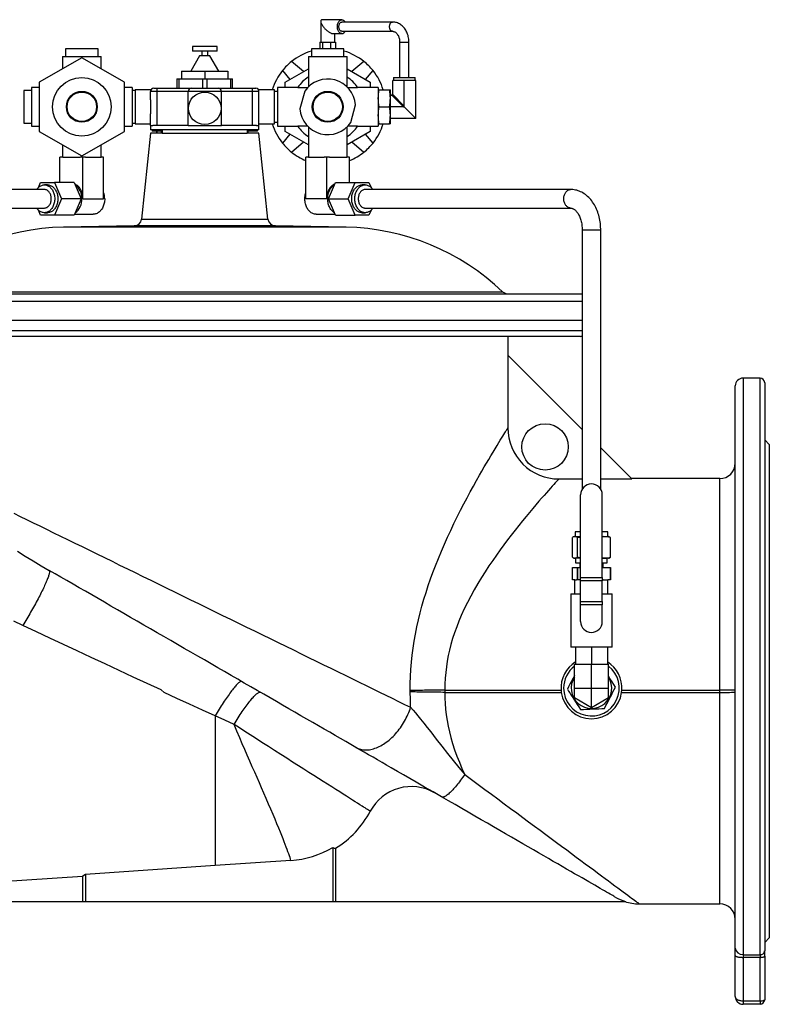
# Model space of a CAD drawing. Extents: x 51 to 1452, y -583 to 690.
# Tile 3 of 4: x 297 to 781, y 54 to 690. Entities that reach past the tile are written whole.
import ezdxf

# ---------------------------------------------------------------- set-up
doc = ezdxf.new("R2010")
doc.units = 0
doc.layers.get('0').update_dxf_attribs({"linetype": 'CONTINUOUS'})

msp = doc.modelspace()

# ---------------------------------------------------------------- linework, layer by layer
at = {"color": 7, "linetype": 'CONTINUOUS'}
for p, q in [((491.39, 689.33), (491.39, 675.91)), ((505.01, 690.41), (492.46, 690.41)), ((537.78, 688.91), (505.01, 688.91)), ((505.01, 682.91), (537.78, 682.91)), ((490.78, 675.91), (491.64, 675.91)), ((490.78, 675.91), (490.78, 671.57)), ((491.64, 675.91), (492.51, 675.91)), ((492.51, 675.91), (495.07, 675.91)), ((492.51, 675.91), (492.51, 671.57)), ((495.07, 675.91), (497.62, 675.91)), ((497.62, 675.91), (497.62, 671.57)), ((497.62, 675.91), (499.31, 675.91)), ((499.31, 681.41), (505.01, 681.41)), ((499.31, 675.91), (500.99, 675.91)), ((500.39, 675.91), (500.39, 681.41)), ((500.99, 675.91), (500.99, 671.57)), ((542.39, 675.91), (542.39, 653.07)), ((548.39, 653.07), (548.39, 675.91)), ((326.39, 671.57), (326.39, 666.57)), ((347.39, 671.57), (326.39, 671.57)), ((347.39, 666.57), (347.39, 671.57)), ((408.39, 673.07), (408.39, 670.07)), ((416.39, 673.07), (408.39, 673.07)), ((416.39, 670.07), (408.39, 670.07)), ((414.39, 670.07), (414.39, 667.07)), ((424.39, 673.07), (416.39, 673.07)), ((424.39, 670.07), (416.39, 670.07)), ((418.39, 667.07), (418.39, 670.07)), ((424.39, 670.07), (424.39, 673.07)), ((485.39, 671.57), (485.39, 666.57)), ((506.39, 671.57), (485.39, 671.57)), ((506.39, 666.57), (506.39, 671.57)), ((336.89, 665.83), (309.39, 649.95)), ((324.39, 666.57), (324.39, 658.61)), ((324.39, 666.57), (349.39, 666.57)), ((364.39, 649.95), (336.89, 665.83)), ((349.39, 658.61), (349.39, 666.57)), ((413.05, 667.07), (407.27, 657.07)), ((416.39, 667.07), (413.05, 667.07)), ((419.72, 667.07), (416.39, 667.07)), ((425.5, 657.07), (419.72, 667.07)), ((480.26, 656.81), (472.46, 663.36)), ((483.39, 666.57), (483.39, 653.38)), ((483.39, 666.57), (508.39, 666.57)), ((508.39, 653.38), (508.39, 666.57)), ((519.31, 663.36), (511.51, 656.81)), ((401.39, 657.07), (401.39, 652.07)), ((401.39, 657.07), (416.39, 657.07)), ((416.39, 657.07), (416.39, 652.07)), ((416.39, 657.07), (431.39, 657.07)), ((431.39, 657.07), (431.39, 652.07)), ((466.6, 657.5), (471.45, 651.72)), ((468.39, 649.95), (483.39, 658.61)), ((508.39, 658.61), (523.39, 649.95)), ((520.32, 651.72), (525.17, 657.5)), ((309.39, 649.95), (309.39, 618.2)), ((364.39, 618.2), (364.39, 649.95)), ((398.39, 652.07), (398.39, 646.07)), ((398.39, 652.07), (399.84, 652.07)), ((399.84, 646.07), (399.84, 652.07)), ((399.84, 652.07), (414.93, 652.07)), ((414.93, 652.07), (414.93, 646.07)), ((414.93, 652.07), (417.84, 652.07)), ((417.84, 646.07), (417.84, 652.07)), ((417.84, 652.07), (432.93, 652.07)), ((432.93, 652.07), (432.93, 646.07)), ((432.93, 652.07), (434.39, 652.07)), ((434.39, 646.07), (434.39, 652.07)), ((468.39, 646.57), (468.39, 649.95)), ((483.39, 653.38), (483.39, 647.03)), ((508.39, 647.03), (508.39, 653.38)), ((523.39, 649.95), (523.39, 646.57)), ((537.89, 642.57), (537.89, 651.07)), ((545.39, 651.07), (537.89, 651.07)), ((538.39, 653.07), (538.39, 651.07)), ((538.39, 653.07), (552.39, 653.07)), ((545.39, 634.57), (545.39, 651.07)), ((552.89, 651.07), (545.39, 651.07)), ((552.39, 651.07), (552.39, 653.07)), ((552.89, 626.57), (552.89, 651.07)), ((304.39, 644.57), (299.39, 644.57)), ((299.39, 644.57), (299.39, 623.57)), ((309.39, 646.57), (304.39, 646.57)), ((304.39, 646.57), (304.39, 621.57)), ((369.39, 646.57), (364.39, 646.57)), ((369.39, 646.57), (369.39, 621.57)), ((371.39, 644.57), (369.39, 644.57)), ((381.39, 645.07), (371.39, 645.07)), ((371.39, 645.07), (371.39, 634.07)), ((381.39, 645.07), (381.39, 644.07)), ((381.39, 638.66), (381.39, 644.07)), ((383.39, 646.07), (385.64, 646.07)), ((385.64, 646.07), (407.64, 646.07)), ((405.64, 622.07), (405.64, 644.07)), ((407.64, 646.07), (425.14, 646.07)), ((425.14, 646.07), (447.14, 646.07)), ((427.14, 622.07), (427.14, 644.07)), ((447.14, 646.07), (449.39, 646.07)), ((461.39, 645.07), (451.39, 645.07)), ((451.39, 644.07), (451.39, 645.07)), ((451.39, 638.66), (451.39, 644.07)), ((461.39, 623.07), (461.39, 645.07)), ((463.39, 644.07), (461.39, 644.07)), ((476.58, 646.57), (463.39, 646.57)), ((463.39, 646.57), (463.39, 621.57)), ((476.58, 646.57), (482.93, 646.57)), ((481.01, 644.2), (477.93, 632.78)), ((508.84, 646.57), (515.19, 646.57)), ((528.39, 646.57), (515.19, 646.57)), ((528.39, 646.57), (528.39, 621.57)), ((528.39, 645.07), (529, 645.07)), ((529, 645.07), (535.77, 645.07)), ((535.77, 645.07), (536.39, 645.07)), ((536.39, 639.57), (536.39, 645.07)), ((381.39, 638.66), (381.39, 629.49)), ((451.39, 629.49), (451.39, 638.66)), ((536.89, 641.57), (536.39, 641.57)), ((536.39, 628.57), (536.39, 639.57)), ((371.39, 634.07), (371.39, 623.07)), ((510.76, 623.94), (513.84, 635.37)), ((529, 634.07), (535.77, 634.07)), ((544.89, 634.07), (536.39, 634.07)), ((545.32, 634.14), (552.89, 626.57)), ((381.39, 622.07), (381.39, 629.49)), ((451.39, 622.07), (451.39, 629.49)), ((536.39, 623.07), (536.39, 628.57)), ((552.89, 626.57), (536.39, 626.57)), ((299.39, 623.57), (304.39, 623.57)), ((304.39, 621.57), (309.39, 621.57)), ((309.39, 618.2), (336.89, 602.32)), ((336.89, 602.32), (364.39, 618.2)), ((364.39, 621.57), (369.39, 621.57)), ((369.39, 623.57), (371.39, 623.57)), ((371.39, 623.07), (381.39, 623.07)), ((381.39, 622.07), (381.39, 619.07)), ((381.39, 622.07), (382.84, 622.07)), ((388.93, 619.07), (381.39, 619.07)), ((382.39, 619.07), (382.39, 618.32)), ((388.28, 618.32), (382.39, 618.32)), ((405.64, 622.07), (382.84, 622.07)), ((385.22, 618.32), (385.22, 617.07)), ((388.28, 619.07), (388.28, 617.07)), ((405.64, 622.07), (427.14, 622.07)), ((449.93, 622.07), (427.14, 622.07)), ((451.39, 619.07), (443.84, 619.07)), ((444.49, 617.07), (444.49, 619.07)), ((450.39, 618.32), (444.49, 618.32)), ((449.93, 622.07), (451.39, 622.07)), ((450.39, 618.32), (450.39, 619.07)), ((451.39, 623.07), (461.39, 623.07)), ((451.39, 619.07), (451.39, 622.07)), ((461.39, 624.07), (463.39, 624.07)), ((463.39, 621.57), (476.58, 621.57)), ((468.39, 618.2), (468.39, 621.57)), ((483.39, 609.54), (468.39, 618.2)), ((482.93, 621.57), (476.58, 621.57)), ((483.39, 621.12), (483.39, 614.77)), ((508.39, 614.77), (508.39, 621.12)), ((523.39, 618.2), (508.39, 609.54)), ((515.19, 621.57), (508.84, 621.57)), ((515.19, 621.57), (528.39, 621.57)), ((523.39, 621.57), (523.39, 618.2)), ((529, 623.07), (528.39, 623.07)), ((529, 623.07), (535.77, 623.07)), ((536.39, 623.07), (535.77, 623.07)), ((381.39, 617.07), (375.54, 561.47)), ((388.93, 617.07), (381.39, 617.07)), ((388.93, 617.07), (443.84, 617.07)), ((451.39, 617.07), (443.84, 617.07)), ((457.23, 561.47), (451.39, 617.07)), ((471.45, 616.43), (466.6, 610.65)), ((483.39, 614.77), (483.39, 601.57)), ((508.39, 601.57), (508.39, 614.77)), ((525.17, 610.65), (520.32, 616.43)), ((324.39, 609.54), (324.39, 601.57)), ((349.39, 601.57), (349.39, 609.54)), ((472.46, 604.79), (480.26, 611.34)), ((511.51, 611.34), (519.31, 604.79)), ((322.76, 585.07), (322.76, 601.57)), ((324.61, 601.57), (322.76, 601.57)), ((324.61, 601.57), (335.72, 601.57)), ((337.57, 601.57), (335.72, 601.57)), ((339.25, 601.57), (337.57, 601.57)), ((337.57, 574.57), (337.57, 601.57)), ((339.25, 601.57), (349.33, 601.57)), ((351.01, 601.57), (349.33, 601.57)), ((351.01, 574.57), (351.01, 601.57)), ((481.76, 574.57), (481.76, 601.57)), ((483.44, 601.57), (481.76, 601.57)), ((483.44, 601.57), (493.52, 601.57)), ((495.2, 601.57), (493.52, 601.57)), ((495.2, 574.57), (495.2, 601.57)), ((497.05, 601.57), (495.2, 601.57)), ((497.05, 601.57), (508.16, 601.57)), ((510.01, 601.57), (508.16, 601.57)), ((510.01, 585.07), (510.01, 601.57)), ((312.7, 580.57), (179.82, 580.57)), ((308.9, 581.96), (310.23, 585.07)), ((310.23, 585.07), (319.21, 585.07)), ((314.72, 583.57), (312.7, 583.57)), ((319.21, 585.07), (323.7, 574.57)), ((331.97, 585.07), (319.21, 585.07)), ((331.97, 585.07), (336.46, 574.57)), ((496.31, 574.57), (500.8, 585.07)), ((500.8, 585.07), (513.56, 585.07)), ((509.07, 574.57), (513.56, 585.07)), ((513.56, 585.07), (522.54, 585.07)), ((520.07, 583.57), (518.05, 583.57)), ((652.95, 580.57), (520.07, 580.57)), ((522.54, 585.07), (523.87, 581.96)), ((323.7, 574.57), (319.21, 564.07)), ((336.46, 574.57), (323.7, 574.57)), ((336.46, 574.57), (331.97, 564.07)), ((496.31, 574.57), (509.07, 574.57)), ((500.8, 564.07), (496.31, 574.57)), ((513.56, 564.07), (509.07, 574.57)), ((179.82, 568.57), (312.7, 568.57)), ((310.23, 564.07), (308.9, 567.18)), ((520.07, 568.57), (652.95, 568.57)), ((523.87, 567.18), (522.54, 564.07)), ((319.21, 564.07), (310.23, 564.07)), ((312.7, 565.57), (314.72, 565.57)), ((331.97, 564.07), (319.21, 564.07)), ((332.18, 564.57), (344.27, 564.57)), ((488.5, 564.57), (500.59, 564.57)), ((500.8, 564.07), (513.56, 564.07)), ((522.54, 564.07), (513.56, 564.07)), ((518.05, 565.57), (520.07, 565.57)), ((370.66, 557), (325.04, 556.2)), ((507.73, 556.2), (462.11, 557)), ((660.39, 554.57), (660.39, 386.72)), ((672.39, 386.72), (672.39, 554.57)), ((172.39, 513.07), (660.39, 513.07)), ((172.39, 496.07), (660.39, 496.07)), ((659.13, 485.57), (173.64, 485.57)), ((612.51, 473.31), (612.51, 485.57)), ((612.36, 473.45), (612.36, 426.35)), ((660.39, 425.43), (612.36, 473.45)), ((775.39, 458.57), (764.39, 458.57)), ((759.39, 89.88), (759.39, 453.57)), ((778.39, 455.57), (778.39, 88.2)), ((781.39, 415.57), (778.39, 418.57)), ((781.39, 415.57), (781.39, 96.57)), ((692.45, 393.37), (672.39, 413.43)), ((645.32, 393.37), (660.39, 393.37)), ((672.39, 393.37), (692.45, 393.37)), ((749.39, 393.57), (692.24, 393.57)), ((659.39, 329.66), (659.39, 383.11)), ((673.39, 329.66), (673.39, 383.11)), ((655.89, 359.07), (655.89, 356.07)), ((659.39, 359.07), (655.89, 359.07)), ((676.89, 359.07), (673.39, 359.07)), ((676.89, 356.07), (676.89, 359.07)), ((654.14, 342.69), (654.14, 355.45)), ((655.39, 356.07), (655.01, 355.94)), ((655.39, 356.07), (655.74, 356.07)), ((655.74, 356.07), (659.39, 356.07)), ((657.35, 342.69), (657.35, 355.45)), ((673.39, 356.05), (674.12, 356.07)), ((673.39, 356.07), (674.12, 356.07)), ((674.12, 356.07), (677.39, 356.07)), ((677.76, 355.94), (677.39, 356.07)), ((678.63, 342.69), (678.63, 355.45)), ((655.01, 342.21), (655.39, 342.07)), ((655.74, 342.07), (655.39, 342.07)), ((659.39, 342.07), (655.74, 342.07)), ((656.12, 342.07), (656.12, 339.07)), ((656.12, 339.07), (659.39, 339.07)), ((658.89, 339.07), (658.89, 336.07)), ((674.12, 342.07), (673.39, 342.1)), ((673.39, 342.07), (674.12, 342.07)), ((673.39, 339.07), (676.65, 339.07)), ((673.89, 336.07), (673.89, 339.07)), ((677.39, 342.07), (674.12, 342.07)), ((676.65, 339.07), (676.65, 342.07)), ((677.39, 342.07), (677.76, 342.21)), ((654.14, 328.07), (654.14, 336.07)), ((654.14, 336.07), (657.35, 336.07)), ((657.35, 328.07), (657.35, 336.07)), ((657.35, 336.07), (659.39, 336.07)), ((657.35, 336.07), (657.35, 328.07)), ((657.35, 336.07), (657.35, 336.07)), ((673.39, 336.07), (678.63, 336.07)), ((678.63, 336.07), (678.63, 328.07)), ((678.63, 328.07), (678.63, 336.07)), ((678.63, 336.07), (678.63, 336.07)), ((655.69, 328.07), (654.14, 328.07)), ((655.69, 319.07), (655.69, 328.07)), ((655.69, 328.07), (656.8, 328.07)), ((657.35, 328.07), (656.8, 328.07)), ((659.39, 328.07), (657.35, 328.07)), ((657.35, 328.07), (657.35, 328.07)), ((659.39, 327.42), (659.39, 329.66)), ((659.39, 314.21), (659.39, 327.42)), ((673.39, 329.66), (673.39, 327.42)), ((673.95, 328.07), (673.39, 328.07)), ((673.39, 314.21), (673.39, 327.42)), ((673.95, 328.07), (677.09, 328.07)), ((677.09, 319.07), (677.09, 328.07)), ((678.63, 328.07), (677.09, 328.07)), ((678.63, 328.07), (678.63, 328.07)), ((652.99, 319.07), (652.99, 284.57)), ((652.99, 319.07), (659.39, 319.07)), ((673.39, 319.07), (679.79, 319.07)), ((679.79, 284.57), (679.79, 319.07)), ((659.39, 311.97), (659.39, 314.21)), ((673.39, 314.21), (673.39, 311.97)), ((659.39, 301.07), (659.39, 311.97)), ((673.39, 301.07), (673.39, 311.97)), ((666.39, 284.57), (652.99, 284.57)), ((656.09, 284.57), (656.09, 273.57)), ((679.79, 284.57), (666.39, 284.57)), ((666.39, 284.57), (666.39, 273.57)), ((676.69, 284.57), (676.69, 273.57)), ((655.39, 258.07), (655.39, 273.57)), ((655.39, 273.57), (666.39, 273.57)), ((666.39, 258.07), (666.39, 273.57)), ((666.39, 273.57), (677.39, 273.57)), ((677.39, 258.07), (677.39, 273.57)), ((677.4, 265.14), (677.39, 265.17)), ((646.75, 256.81), (646.9, 255.34)), ((655.39, 251.72), (655.39, 258.07)), ((666.39, 245.37), (666.39, 258.07)), ((677.39, 251.72), (677.39, 258.07)), ((685.87, 255.34), (686.02, 256.81)), ((666.39, 245.37), (655.39, 251.72)), ((677.39, 251.72), (666.39, 245.37)), ((499.16, 155), (499.16, 120.07)), ((500.93, 154.48), (500.93, 120.07)), ((472.08, 146.61), (423.16, 143.25)), ((423.16, 143.25), (339.16, 137.51)), ((337.4, 136.34), (337.4, 120.07)), ((339.16, 137.51), (339.16, 120.07)), ((93.42, 120.07), (337.4, 120.07)), ((337.4, 120.07), (339.16, 120.07)), ((339.16, 120.07), (499.16, 120.07)), ((499.16, 120.07), (500.93, 120.07)), ((500.93, 120.07), (688.37, 120.07)), ((697.34, 118.57), (749.39, 118.57)), ((778.39, 93.57), (781.39, 96.57)), ((759.39, 85.22), (759.39, 89.88)), ((759.39, 58.57), (759.39, 85.22)), ((778.39, 84.7), (778.39, 88.2)), ((778.39, 84.7), (778.39, 56.57)), ((775.39, 53.57), (764.39, 53.57))]:
    msp.add_line(p, q, dxfattribs=at)
at = {"color": 8, "linetype": 'CONTINUOUS'}
for p, q in [((542.39, 675.91), (548.39, 675.91)), ((385.64, 644.07), (381.39, 644.07)), ((385.64, 644.07), (385.64, 646.07)), ((405.64, 644.07), (385.64, 644.07)), ((385.64, 622.07), (385.64, 644.07)), ((427.14, 644.07), (405.64, 644.07)), ((447.14, 644.07), (427.14, 644.07)), ((447.14, 644.07), (447.14, 646.07)), ((447.14, 622.07), (447.14, 644.07)), ((451.39, 644.07), (447.14, 644.07)), ((544.89, 634.07), (537.3, 641.66)), ((537.8, 642.16), (545.39, 634.57)), ((385.41, 618.32), (385.41, 617.07)), ((388.93, 619.07), (388.93, 617.07)), ((443.84, 619.07), (388.93, 619.07)), ((443.84, 619.07), (443.84, 617.07)), ((337.57, 574.57), (351.01, 574.57)), ((495.2, 574.57), (481.76, 574.57)), ((375.54, 561.47), (457.23, 561.47)), ((507.73, 556.2), (325.04, 556.2)), ((462.11, 557), (370.66, 557)), ((660.39, 554.57), (672.39, 554.57)), ((223.82, 514.47), (608.95, 514.47)), ((660.39, 508.07), (172.39, 508.07)), ((172.39, 489.33), (660.39, 489.33)), ((764.39, 458.57), (764.39, 85.68)), ((775.39, 85.68), (775.39, 458.57)), ((749.39, 256.81), (749.39, 393.57)), ((659.39, 329.66), (673.39, 329.66)), ((673.39, 327.42), (659.39, 327.42)), ((659.39, 314.21), (673.39, 314.21)), ((673.39, 311.97), (659.39, 311.97)), ((549.28, 255.64), (549.28, 256.51)), ((571.64, 256.81), (571.64, 255.34)), ((571.64, 256.81), (646.75, 256.81)), ((571.64, 255.34), (646.9, 255.34)), ((655.39, 258.07), (666.39, 258.07)), ((666.39, 258.07), (677.39, 258.07)), ((685.87, 255.34), (749.39, 255.34)), ((686.02, 256.81), (749.39, 256.81)), ((749.39, 255.34), (749.39, 256.81)), ((749.39, 118.57), (749.39, 255.34)), ((423.16, 240.14), (423.16, 143.25)), ((764.39, 85.68), (775.39, 85.68)), ((764.39, 85.68), (764.39, 83.93)), ((775.39, 83.93), (764.39, 83.93)), ((764.39, 83.93), (764.39, 55.8)), ((775.39, 85.68), (775.39, 83.93)), ((775.39, 55.8), (775.39, 83.93)), ((764.39, 55.8), (775.39, 55.8)), ((764.39, 55.8), (764.39, 53.57)), ((775.39, 55.8), (775.39, 53.57))]:
    msp.add_line(p, q, dxfattribs=at)
at = {"color": 7, "linetype": 'CONTINUOUS', "flags": 128}
for points in [[(492.46, 690.41), (492.33, 690.4), (492.1, 690.37), (491.89, 690.29), (491.72, 690.18), (491.58, 690.04), (491.48, 689.86), (491.41, 689.64), (491.39, 689.4), (491.4, 689.13), (491.44, 688.83), (491.52, 688.5), (491.64, 688.16), (491.8, 687.79), (491.99, 687.42), (492.21, 687.02), (492.46, 686.62), (492.74, 686.22), (493.04, 685.81), (493.37, 685.4), (493.72, 684.99), (494.09, 684.6), (494.47, 684.21), (494.87, 683.84), (495.27, 683.48), (495.68, 683.15), (496.09, 682.84), (496.49, 682.55), (496.9, 682.29), (497.29, 682.06), (497.67, 681.87), (498.04, 681.7), (498.39, 681.58), (498.72, 681.48), (499.03, 681.43), (499.31, 681.41)], [(505.01, 681.41), (504.7, 681.44), (504.38, 681.51), (504.08, 681.64), (503.79, 681.82), (503.51, 682.05), (503.24, 682.33), (503, 682.64), (502.79, 683), (502.59, 683.38), (502.43, 683.8), (502.3, 684.24), (502.2, 684.7), (502.13, 685.18), (502.1, 685.67), (502.1, 686.15), (502.13, 686.64), (502.2, 687.11), (502.3, 687.57), (502.43, 688.02), (502.59, 688.43), (502.79, 688.82), (503, 689.18), (503.24, 689.49), (503.51, 689.76), (503.79, 689.99), (504.08, 690.17), (504.38, 690.3), (504.7, 690.38), (505.01, 690.41), (505.33, 690.38), (505.64, 690.3), (505.95, 690.17), (506.24, 689.99), (506.52, 689.76), (506.78, 689.49), (507.02, 689.18), (507.19, 688.91)], [(505.01, 682.91), (504.95, 682.91), (504.69, 682.95), (504.44, 683.04), (504.19, 683.19), (503.96, 683.38), (503.76, 683.62), (503.57, 683.9), (503.41, 684.21), (503.27, 684.56), (503.17, 684.92), (503.1, 685.31), (503.07, 685.71), (503.07, 686.11), (503.1, 686.51), (503.17, 686.89), (503.27, 687.26), (503.41, 687.61), (503.57, 687.92), (503.76, 688.2), (503.96, 688.44), (504.19, 688.63), (504.44, 688.77), (504.69, 688.87), (504.95, 688.91), (505.01, 688.91)], [(548.39, 675.91), (548.38, 676.35), (548.34, 677.14), (548.26, 677.92), (548.14, 678.7), (547.99, 679.46), (547.79, 680.22), (547.56, 680.96), (547.3, 681.68), (546.99, 682.38), (546.65, 683.06), (546.28, 683.71), (545.88, 684.34), (545.44, 684.93), (544.98, 685.49), (544.48, 686.01), (543.96, 686.5), (543.42, 686.94), (542.86, 687.34), (542.27, 687.7), (541.68, 688.01), (541.06, 688.28), (540.44, 688.5), (539.81, 688.67), (539.17, 688.8), (538.53, 688.88), (537.92, 688.91), (537.78, 688.91)], [(537.78, 682.91), (537.91, 682.91), (538.27, 682.86), (538.63, 682.78), (538.95, 682.66), (539.29, 682.49), (539.62, 682.29), (539.93, 682.05), (540.24, 681.77), (540.53, 681.45), (540.81, 681.1), (541.08, 680.72), (541.32, 680.31), (541.55, 679.86), (541.75, 679.39), (541.92, 678.9), (542.07, 678.38), (542.2, 677.85), (542.29, 677.3), (542.35, 676.74), (542.38, 676.18), (542.39, 675.91)], [(307.73, 580.57), (307.9, 580.82), (308.27, 581.29), (308.66, 581.73), (309.08, 582.13), (309.52, 582.48), (309.97, 582.79), (310.45, 583.04), (310.93, 583.25), (311.43, 583.41), (311.94, 583.51), (312.45, 583.57), (312.96, 583.57), (313.47, 583.51), (313.97, 583.41), (314.47, 583.25), (314.95, 583.04), (315.43, 582.79), (315.89, 582.48), (316.32, 582.13), (316.74, 581.73), (317.14, 581.29), (317.5, 580.82), (317.84, 580.3), (318.15, 579.75), (318.43, 579.17), (318.68, 578.57), (318.88, 577.94), (319.06, 577.29), (319.19, 576.62), (319.29, 575.95), (319.35, 575.26), (319.37, 574.57)], [(312.7, 568.57), (312.8, 568.58), (313.22, 568.62), (313.63, 568.71), (314.03, 568.85), (314.43, 569.04), (314.8, 569.29), (315.16, 569.58), (315.49, 569.91), (315.81, 570.28), (316.09, 570.69), (316.34, 571.14), (316.57, 571.61), (316.76, 572.12), (316.91, 572.64), (317.02, 573.18), (317.1, 573.73), (317.14, 574.29), (317.14, 574.86), (317.1, 575.42), (317.02, 575.97), (316.91, 576.51), (316.76, 577.03), (316.57, 577.53), (316.34, 578.01), (316.09, 578.45), (315.81, 578.87), (315.49, 579.24), (315.16, 579.57), (314.8, 579.86), (314.43, 580.1), (314.03, 580.3), (313.63, 580.44), (313.22, 580.53), (312.8, 580.57), (312.7, 580.57)], [(314.72, 583.57), (314.97, 583.57), (315.48, 583.51), (315.99, 583.41), (316.48, 583.25), (316.97, 583.04), (317.44, 582.79), (317.9, 582.48), (318.34, 582.13), (318.76, 581.73), (319.15, 581.29), (319.52, 580.82), (319.86, 580.3), (320.17, 579.75), (320.45, 579.17), (320.69, 578.57), (320.9, 577.94), (321.07, 577.29), (321.21, 576.62), (321.3, 575.95), (321.36, 575.26), (321.38, 574.57)], [(337.57, 574.57), (337.55, 575.3), (337.5, 576.03), (337.4, 576.75), (337.26, 577.46), (337.09, 578.15), (336.87, 578.82), (336.63, 579.47), (336.35, 580.09), (336.03, 580.69), (335.68, 581.25), (335.31, 581.77), (334.91, 582.26), (334.48, 582.71), (334.03, 583.11), (333.55, 583.47), (333.06, 583.78), (332.56, 584.04), (332.38, 584.12)], [(500.39, 584.12), (500.21, 584.04), (499.71, 583.78), (499.22, 583.47), (498.74, 583.11), (498.29, 582.71), (497.86, 582.26), (497.46, 581.77), (497.09, 581.25), (496.74, 580.69), (496.43, 580.09), (496.14, 579.47), (495.9, 578.82), (495.68, 578.15), (495.51, 577.46), (495.37, 576.75), (495.27, 576.03), (495.22, 575.3), (495.2, 574.57)], [(500.2, 565.48), (500.04, 565.58), (499.57, 565.91), (499.12, 566.3), (498.69, 566.72), (498.28, 567.19), (497.9, 567.7), (497.54, 568.24), (497.22, 568.81), (496.93, 569.42), (496.67, 570.05), (496.44, 570.71), (496.26, 571.38), (496.1, 572.07), (495.99, 572.78), (495.91, 573.49), (495.87, 574.21), (495.87, 574.94), (495.91, 575.66), (495.99, 576.37), (496.1, 577.08), (496.26, 577.77), (496.44, 578.44), (496.67, 579.1), (496.93, 579.73), (497.22, 580.33), (497.54, 580.91), (497.9, 581.45), (498.28, 581.96), (498.69, 582.42), (499.12, 582.85), (499.57, 583.23), (500.04, 583.57), (500.2, 583.67)], [(518.05, 565.57), (517.8, 565.58), (517.29, 565.63), (516.78, 565.74), (516.29, 565.9), (515.8, 566.1), (515.33, 566.36), (514.87, 566.67), (514.43, 567.02), (514.01, 567.42), (513.62, 567.86), (513.25, 568.33), (512.91, 568.85), (512.6, 569.4), (512.32, 569.98), (512.08, 570.58), (511.87, 571.21), (511.7, 571.86), (511.56, 572.52), (511.47, 573.2), (511.41, 573.89), (511.39, 574.57), (511.41, 575.26), (511.47, 575.95), (511.56, 576.62), (511.7, 577.29), (511.87, 577.94), (512.08, 578.57), (512.32, 579.17), (512.6, 579.75), (512.91, 580.3), (513.25, 580.82), (513.62, 581.29), (514.01, 581.73), (514.43, 582.13), (514.87, 582.48), (515.33, 582.79), (515.8, 583.04), (516.29, 583.25), (516.78, 583.41), (517.29, 583.51), (517.8, 583.57), (518.05, 583.57)], [(525.04, 568.57), (524.87, 568.33), (524.51, 567.86), (524.11, 567.42), (523.69, 567.02), (523.25, 566.67), (522.8, 566.36), (522.32, 566.1), (521.84, 565.9), (521.34, 565.74), (520.83, 565.63), (520.32, 565.58), (519.81, 565.58), (519.31, 565.63), (518.8, 565.74), (518.3, 565.9), (517.82, 566.1), (517.34, 566.36), (516.88, 566.67), (516.45, 567.02), (516.03, 567.42), (515.63, 567.86), (515.27, 568.33), (514.93, 568.85), (514.62, 569.4), (514.34, 569.98), (514.1, 570.58), (513.89, 571.21), (513.71, 571.86), (513.58, 572.52), (513.48, 573.2), (513.42, 573.89), (513.4, 574.57), (513.42, 575.26), (513.48, 575.95), (513.58, 576.62), (513.71, 577.29), (513.89, 577.94), (514.1, 578.57), (514.34, 579.17), (514.62, 579.75), (514.93, 580.3), (515.27, 580.82), (515.63, 581.29), (516.03, 581.73), (516.45, 582.13), (516.88, 582.48), (517.34, 582.79), (517.82, 583.04), (518.3, 583.25), (518.8, 583.41), (519.31, 583.51), (519.81, 583.57), (520.32, 583.57), (520.83, 583.51), (521.34, 583.41), (521.84, 583.25), (522.32, 583.04), (522.8, 582.79), (523.25, 582.48), (523.69, 582.13), (524.11, 581.73), (524.51, 581.29), (524.87, 580.82), (525.04, 580.57)], [(520.07, 580.57), (519.76, 580.56), (519.34, 580.49), (518.94, 580.38), (518.54, 580.21), (518.15, 579.99), (517.79, 579.72), (517.44, 579.41), (517.12, 579.06), (516.82, 578.67), (516.55, 578.24), (516.31, 577.77), (516.1, 577.29), (515.93, 576.77), (515.8, 576.24), (515.7, 575.69), (515.64, 575.14), (515.63, 574.57)], [(672.39, 554.57), (672.38, 555.19), (672.34, 556.3), (672.27, 557.4), (672.17, 558.51), (672.03, 559.6), (671.85, 560.69), (671.65, 561.77), (671.4, 562.84), (671.13, 563.89), (670.82, 564.93), (670.47, 565.95), (670.1, 566.95), (669.69, 567.94), (669.24, 568.89), (668.77, 569.83), (668.26, 570.73), (667.73, 571.61), (667.16, 572.45), (666.57, 573.27), (665.94, 574.04), (665.29, 574.78), (664.62, 575.48), (663.92, 576.14), (663.2, 576.76), (662.46, 577.33), (661.7, 577.86), (660.93, 578.35), (660.14, 578.78), (659.34, 579.17), (658.53, 579.51), (657.71, 579.81), (656.88, 580.05), (656.05, 580.25), (655.21, 580.4), (654.37, 580.51), (653.53, 580.56), (652.95, 580.57)], [(319.37, 574.57), (319.35, 573.89), (319.29, 573.2), (319.19, 572.52), (319.06, 571.86), (318.88, 571.21), (318.68, 570.58), (318.43, 569.98), (318.15, 569.4), (317.84, 568.85), (317.5, 568.33), (317.14, 567.86), (316.74, 567.42), (316.32, 567.02), (315.89, 566.67), (315.43, 566.36), (314.95, 566.1), (314.47, 565.9), (313.97, 565.74), (313.47, 565.63), (312.96, 565.58), (312.45, 565.58), (311.94, 565.63), (311.43, 565.74), (310.93, 565.9), (310.45, 566.1), (309.97, 566.36), (309.52, 566.67), (309.08, 567.02), (308.66, 567.42), (308.27, 567.86), (307.9, 568.33), (307.73, 568.57)], [(321.38, 574.57), (321.36, 573.89), (321.3, 573.2), (321.21, 572.52), (321.07, 571.86), (320.9, 571.21), (320.69, 570.58), (320.45, 569.98), (320.17, 569.4), (319.86, 568.85), (319.52, 568.33), (319.15, 567.86), (318.76, 567.42), (318.34, 567.02), (317.9, 566.67), (317.44, 566.36), (316.97, 566.1), (316.48, 565.9), (315.99, 565.74), (315.48, 565.63), (314.97, 565.58), (314.72, 565.57)], [(351.68, 574.57), (351.66, 573.85), (351.61, 573.13), (351.51, 572.42), (351.38, 571.73), (351.2, 571.04), (351, 570.38), (350.76, 569.73), (350.48, 569.11), (350.17, 568.52), (349.83, 567.96), (349.47, 567.44), (349.07, 566.95), (348.65, 566.51), (348.21, 566.1), (347.74, 565.74), (347.26, 565.42), (346.77, 565.16), (346.26, 564.94), (345.74, 564.77), (345.21, 564.65), (344.68, 564.59), (344.27, 564.57)], [(488.5, 564.57), (488.36, 564.58), (487.83, 564.62), (487.3, 564.71), (486.77, 564.85), (486.26, 565.04), (485.75, 565.28), (485.26, 565.58), (484.79, 565.91), (484.34, 566.3), (483.91, 566.72), (483.5, 567.19), (483.12, 567.7), (482.76, 568.24), (482.44, 568.81), (482.15, 569.42), (481.89, 570.05), (481.66, 570.71), (481.48, 571.38), (481.32, 572.07), (481.21, 572.78), (481.13, 573.49), (481.09, 574.21), (481.09, 574.94), (481.13, 575.66), (481.21, 576.37), (481.32, 577.08), (481.48, 577.77), (481.66, 578.44), (481.76, 578.74)], [(515.63, 574.57), (515.64, 574.01), (515.7, 573.46), (515.8, 572.91), (515.93, 572.38), (516.1, 571.86), (516.31, 571.37), (516.55, 570.91), (516.82, 570.48), (517.12, 570.09), (517.44, 569.74), (517.79, 569.43), (518.15, 569.16), (518.54, 568.94), (518.94, 568.77), (519.34, 568.65), (519.76, 568.59), (520.07, 568.57)], [(652.95, 568.57), (653.06, 568.57), (653.4, 568.54), (653.72, 568.48), (654.03, 568.38), (654.34, 568.26), (654.65, 568.11), (654.99, 567.92), (655.33, 567.68), (655.68, 567.41), (656.02, 567.11), (656.36, 566.76), (656.71, 566.38), (657.04, 565.97), (657.37, 565.51), (657.7, 565.02), (658.01, 564.49), (658.31, 563.93), (658.6, 563.34), (658.87, 562.71), (659.12, 562.06), (659.35, 561.38), (659.57, 560.67), (659.76, 559.95), (659.92, 559.2), (660.07, 558.43), (660.18, 557.65), (660.27, 556.86), (660.34, 556.06), (660.38, 555.26), (660.39, 554.57)], [(657.35, 355.45), (658.89, 355.72), (659.39, 355.77)], [(659.39, 342.38), (658.89, 342.43), (657.35, 342.69)], [(514.11, 219.72), (510.86, 221.6), (507.54, 223.51), (504.15, 225.47), (500.69, 227.47), (497.16, 229.51), (493.56, 231.59), (489.9, 233.7), (486.17, 235.85), (482.39, 238.03), (478.56, 240.25), (474.67, 242.5), (470.72, 244.77), (466.74, 247.07), (462.7, 249.4), (458.63, 251.76), (454.51, 254.13), (450.36, 256.53), (446.17, 258.95), (441.96, 261.38), (437.71, 263.83), (433.44, 266.3), (429.15, 268.78), (424.84, 271.26), (420.51, 273.76), (416.17, 276.27), (411.82, 278.78), (407.46, 281.3), (403.1, 283.81), (398.74, 286.33), (394.37, 288.85), (390.02, 291.37), (385.67, 293.88), (381.33, 296.38), (377.01, 298.88), (372.7, 301.37), (368.41, 303.84), (364.15, 306.3), (359.91, 308.75), (355.7, 311.18), (351.52, 313.59), (347.37, 315.99), (343.27, 318.36), (339.2, 320.71), (335.18, 323.03), (331.2, 325.33), (327.27, 327.6), (323.39, 329.84), (319.56, 332.04), (315.79, 334.22)], [(655.39, 266.19), (655.12, 265.68), (654.14, 263.78), (653.3, 262.16), (652.47, 260.56), (651.64, 258.94), (650.81, 257.35)], [(681.96, 258.8), (680.88, 260.48), (679.83, 262.11), (678.77, 263.76), (677.68, 265.47), (677.39, 265.93)], [(650.81, 257.35), (651.56, 256.18), (652.32, 255), (653.09, 253.8), (653.87, 252.59), (654.93, 250.93), (655.99, 249.27), (657.08, 247.58), (658.15, 245.9), (659.23, 244.22)], [(674.8, 244.95), (675.73, 246.75), (676.68, 248.58), (677.65, 250.47), (678.63, 252.37), (679.47, 253.99), (680.3, 255.59), (681.13, 257.21), (681.96, 258.8)], [(659.23, 244.22), (661.26, 244.32), (663.31, 244.42), (665.43, 244.51), (667.57, 244.61), (669.39, 244.7), (671.19, 244.78), (673.01, 244.87), (674.8, 244.95)], [(569.47, 187.76), (563.99, 190.92), (558.53, 194.08), (553.09, 197.22), (549.02, 199.57), (544.97, 201.91), (540.95, 204.23), (536.98, 206.52), (533.97, 208.26), (530.99, 209.98), (528.06, 211.67), (525.18, 213.33), (522.29, 215), (519.47, 216.63), (516.74, 218.2), (514.11, 219.72)], [(681.82, 122.9), (681.39, 123.14), (680.84, 123.46), (680.16, 123.85), (679.36, 124.32), (678.44, 124.85), (677.39, 125.45), (676.22, 126.13), (674.92, 126.88), (673.51, 127.69), (671.98, 128.58), (670.33, 129.53), (668.56, 130.55), (666.67, 131.64), (664.67, 132.8), (662.55, 134.02), (660.33, 135.3), (657.99, 136.65), (655.54, 138.07), (652.99, 139.54), (650.33, 141.08), (647.56, 142.67), (644.7, 144.33), (641.73, 146.04), (638.67, 147.81), (635.51, 149.63), (632.25, 151.51), (628.91, 153.44), (625.47, 155.43), (621.95, 157.46), (618.35, 159.54), (614.66, 161.67), (610.9, 163.84), (607.05, 166.06), (603.14, 168.32), (599.15, 170.63), (595.09, 172.97), (590.97, 175.35), (586.78, 177.77), (582.54, 180.22), (578.23, 182.7), (573.88, 185.22), (569.47, 187.76)], [(337.4, 136.34), (186.74, 126.28), (93.42, 120.07)], [(339.16, 137.51), (338.28, 136.82), (337.4, 136.34)]]:
    msp.add_lwpolyline(points, dxfattribs=at)
at = {"color": 8, "linetype": 'CONTINUOUS', "flags": 128}
for points in [[(537.78, 682.91), (537.71, 682.91), (537.46, 682.95), (537.2, 683.04), (536.96, 683.19), (536.73, 683.38), (536.52, 683.62), (536.33, 683.9), (536.17, 684.21), (536.04, 684.56), (535.94, 684.92), (535.87, 685.31), (535.84, 685.71), (535.84, 686.11), (535.87, 686.51), (535.94, 686.89), (536.04, 687.26), (536.17, 687.61), (536.33, 687.92), (536.52, 688.2), (536.73, 688.44), (536.96, 688.63), (537.2, 688.77), (537.46, 688.87), (537.71, 688.91), (537.78, 688.91)], [(652.94, 568.57), (652.85, 568.58), (652.43, 568.62), (652.02, 568.71), (651.62, 568.85), (651.22, 569.04), (650.85, 569.29), (650.49, 569.58), (650.16, 569.91), (649.84, 570.28), (649.56, 570.69), (649.31, 571.14), (649.08, 571.61), (648.89, 572.12), (648.74, 572.64), (648.63, 573.18), (648.55, 573.73), (648.51, 574.29), (648.51, 574.86), (648.55, 575.42), (648.63, 575.97), (648.74, 576.51), (648.89, 577.03), (649.08, 577.53), (649.31, 578.01), (649.56, 578.45), (649.84, 578.87), (650.16, 579.24), (650.49, 579.57), (650.85, 579.86), (651.22, 580.1), (651.62, 580.3), (652.02, 580.44), (652.43, 580.53), (652.85, 580.57), (652.95, 580.57)], [(549.28, 256.51), (549.29, 261.09), (549.43, 265.66), (549.68, 270.23), (550.04, 274.78), (550.52, 279.4), (551.11, 283.99), (551.81, 288.55), (552.61, 293.08), (553.52, 297.66), (554.54, 302.2), (555.64, 306.7), (556.82, 311.15), (558.08, 315.54), (559.45, 319.98), (560.88, 324.36), (562.37, 328.68), (563.92, 332.94), (565.52, 337.14), (567.41, 341.91), (569.36, 346.6), (571.35, 351.2), (573.37, 355.71), (575.41, 360.12), (577.52, 364.54), (579.64, 368.86), (581.76, 373.07), (583.88, 377.18), (585.98, 381.17), (588.04, 385), (590.07, 388.72), (592.06, 392.31), (594.01, 395.76), (595.56, 398.48), (597.08, 401.11), (598.55, 403.63), (599.97, 406.05), (601.34, 408.36), (602.75, 410.72), (604.09, 412.94), (605.34, 415.01), (606.52, 416.93), (607.42, 418.4), (608.25, 419.75), (609.02, 420.99), (609.72, 422.12), (610.34, 423.12), (610.83, 423.91), (611.27, 424.6), (611.64, 425.19), (611.95, 425.68), (612.19, 426.07), (612.36, 426.35)], [(645.32, 393.37), (645.06, 393.08), (644.69, 392.68), (644.22, 392.17), (643.65, 391.54), (642.98, 390.8), (642.08, 389.8), (641.06, 388.67), (639.91, 387.4), (638.66, 385.99), (637.26, 384.42), (635.76, 382.71), (634.16, 380.88), (632.46, 378.93), (630.51, 376.66), (628.46, 374.25), (626.33, 371.72), (624.12, 369.07), (621.8, 366.24), (619.42, 363.29), (616.99, 360.23), (614.52, 357.06), (612.16, 353.98), (609.78, 350.81), (607.38, 347.54), (604.98, 344.17), (602.57, 340.72), (600.13, 337.1), (597.7, 333.39), (595.29, 329.57), (592.92, 325.66), (590.61, 321.66), (588.39, 317.63), (586.25, 313.51), (584.19, 309.28), (582.22, 304.96), (580.69, 301.35), (579.25, 297.66), (577.9, 293.91), (576.66, 290.1), (575.53, 286.22), (574.63, 282.72), (573.83, 279.16), (573.15, 275.57), (572.59, 271.95), (572.14, 268.2), (571.83, 264.41), (571.66, 260.61), (571.64, 256.81)], [(292.96, 371.14), (297.03, 369.15), (301.18, 367.12), (305.42, 365.05), (309.73, 362.94), (314.11, 360.8), (318.57, 358.62), (323.09, 356.41), (327.68, 354.17), (332.33, 351.89), (337.04, 349.59), (341.81, 347.26), (346.62, 344.9), (351.49, 342.52), (356.4, 340.12), (361.35, 337.7), (366.34, 335.26), (371.37, 332.8), (376.43, 330.33), (381.51, 327.84), (386.62, 325.34), (391.75, 322.83), (396.9, 320.31), (402.06, 317.79), (407.23, 315.26), (412.41, 312.73), (417.59, 310.2), (422.77, 307.66), (427.94, 305.13), (433.11, 302.61), (438.27, 300.08), (443.41, 297.57), (448.53, 295.07), (453.63, 292.57), (458.7, 290.09), (463.74, 287.63), (468.75, 285.18), (473.73, 282.74), (478.66, 280.33), (483.55, 277.94), (488.39, 275.57), (493.19, 273.23), (497.93, 270.91), (502.61, 268.62), (507.23, 266.36), (511.79, 264.13), (516.28, 261.93), (520.71, 259.77), (525.06, 257.64), (529.33, 255.55), (533.53, 253.5), (537.64, 251.49), (541.67, 249.52), (545.61, 247.59), (549.46, 245.71)], [(295.25, 346.63), (300.27, 343.48), (305.37, 340.37), (310.55, 337.28), (315.79, 334.22)], [(315.79, 334.22), (315.9, 334.13), (315.97, 334), (316.02, 333.82), (316.04, 333.59), (316.03, 333.32), (316, 333.01), (315.94, 332.65), (315.86, 332.25), (315.74, 331.81), (315.61, 331.33), (315.44, 330.8), (315.25, 330.24), (315.04, 329.64), (314.8, 329), (314.53, 328.32), (314.24, 327.61), (313.93, 326.86), (313.59, 326.08), (313.23, 325.27), (312.85, 324.43), (312.45, 323.56), (312.03, 322.67), (311.59, 321.75), (311.12, 320.8), (310.65, 319.84), (310.15, 318.85), (309.64, 317.84), (309.11, 316.82), (308.56, 315.78), (308.01, 314.73), (307.44, 313.67), (306.86, 312.6), (306.27, 311.52), (305.66, 310.43), (305.05, 309.34), (304.44, 308.25), (303.81, 307.16), (303.18, 306.07), (302.55, 304.99), (301.91, 303.91), (301.28, 302.83), (300.64, 301.77), (300, 300.72), (299.36, 299.68), (298.72, 298.66)], [(298.72, 298.66), (292.9, 301.44)], [(388.28, 256.89), (388.28, 256.89), (379.21, 261.07), (370.14, 265.27), (361.07, 269.49), (351.99, 273.72), (342.91, 277.96), (333.83, 282.2), (325.05, 286.31), (316.27, 290.43), (307.49, 294.54), (298.72, 298.66)], [(440.18, 262.41), (440.03, 262.46), (439.86, 262.47), (439.66, 262.42), (439.43, 262.33), (439.17, 262.2), (438.89, 262.01), (438.59, 261.78), (438.26, 261.51), (437.91, 261.18), (437.53, 260.81), (437.13, 260.4), (436.71, 259.95), (436.27, 259.45), (435.81, 258.9), (435.32, 258.32), (434.82, 257.7), (434.31, 257.04), (433.77, 256.34), (433.22, 255.6), (432.65, 254.83), (432.08, 254.02), (431.48, 253.19), (430.88, 252.32), (430.27, 251.42), (429.65, 250.5), (429.01, 249.55), (428.38, 248.57), (427.73, 247.58), (427.08, 246.56), (426.43, 245.53), (425.78, 244.47), (425.12, 243.41), (424.47, 242.33), (423.81, 241.24), (423.16, 240.14)], [(390.03, 255.26), (390.03, 255.26), (388.28, 256.89), (388.28, 256.89)], [(423.16, 240.14), (414.89, 243.89), (406.61, 247.66), (398.32, 251.45), (390.03, 255.26), (390.03, 255.26)], [(435.35, 234.64), (436.01, 235.73), (436.67, 236.8), (437.33, 237.86), (437.99, 238.91), (438.65, 239.94), (439.31, 240.95), (439.96, 241.93), (440.61, 242.9), (441.26, 243.84), (441.89, 244.75), (442.52, 245.64), (443.14, 246.49), (443.75, 247.32), (444.35, 248.11), (444.93, 248.87), (445.5, 249.59), (446.06, 250.27), (446.6, 250.92), (447.12, 251.53), (447.62, 252.09), (448.11, 252.62), (448.58, 253.1), (449.03, 253.54), (449.45, 253.94), (449.85, 254.29), (450.24, 254.6), (450.59, 254.86), (450.93, 255.07), (451.23, 255.24), (451.52, 255.36), (451.78, 255.43), (452.01, 255.45), (452.21, 255.43), (452.39, 255.36)], [(571.64, 256.81), (570.27, 256.8), (568.91, 256.78), (567.55, 256.77), (566.2, 256.75), (564.86, 256.74), (563.53, 256.72), (562.22, 256.71), (560.92, 256.69), (559.63, 256.67), (558.37, 256.65), (557.14, 256.64), (555.92, 256.62), (554.74, 256.6), (553.58, 256.58), (552.45, 256.56), (551.36, 256.55), (550.3, 256.53), (549.28, 256.51)], [(549.46, 245.71), (549.3, 250.67), (549.28, 255.64)], [(571.64, 255.34), (570.27, 255.35), (568.91, 255.36), (567.55, 255.38), (566.2, 255.39), (564.86, 255.41), (563.53, 255.43), (562.22, 255.44), (560.92, 255.46), (559.63, 255.48), (558.37, 255.49), (557.14, 255.51), (555.92, 255.53), (554.74, 255.55), (553.58, 255.57), (552.45, 255.58), (551.36, 255.6), (550.3, 255.62), (549.28, 255.64)], [(571.64, 255.34), (571.66, 251.68), (571.81, 248.03), (572.1, 244.4), (572.51, 240.78), (573.06, 237.08), (573.74, 233.41), (574.55, 229.77), (575.46, 226.18), (576.62, 222.17), (577.91, 218.21), (579.39, 214.12), (580.98, 210.11), (582.68, 206.15), (584.47, 202.27)], [(514.11, 219.72), (514.8, 219.36), (515.51, 219.04), (516.25, 218.76), (517.01, 218.53), (517.79, 218.35), (518.59, 218.21), (519.41, 218.13), (520.24, 218.09), (521.09, 218.1), (521.96, 218.16), (522.84, 218.26), (523.72, 218.41), (524.62, 218.61), (525.53, 218.86), (526.44, 219.15), (527.36, 219.49), (528.28, 219.88), (529.2, 220.31), (530.12, 220.78), (531.04, 221.3), (531.95, 221.86), (532.86, 222.46), (533.77, 223.1), (534.66, 223.79), (535.55, 224.5), (536.42, 225.26), (537.29, 226.05), (538.13, 226.88), (538.97, 227.74), (539.78, 228.62), (540.58, 229.54), (541.36, 230.49), (542.11, 231.46), (542.84, 232.46), (543.55, 233.48), (544.24, 234.53), (544.9, 235.59), (545.53, 236.67), (546.13, 237.76), (546.7, 238.87), (547.24, 239.99), (547.75, 241.12), (548.23, 242.26), (548.68, 243.41), (549.09, 244.56), (549.46, 245.71)], [(549.46, 245.71), (551.03, 243.88), (552.62, 241.99), (554.23, 240.05), (555.85, 238.07), (558.06, 235.32), (560.27, 232.53), (562.48, 229.71), (566.08, 225.1), (569.7, 220.47), (573.34, 215.86), (577.01, 211.28), (580.72, 206.75), (584.47, 202.27)], [(435.35, 234.64), (429.26, 237.39), (423.16, 240.14)], [(523.38, 178.44), (523.08, 178.63), (522.68, 178.88), (522.17, 179.2), (521.57, 179.58), (520.84, 180.04), (520.01, 180.56), (519.08, 181.15), (518.05, 181.8), (516.71, 182.65), (515.23, 183.58), (513.63, 184.59), (511.91, 185.68), (510.01, 186.88), (507.99, 188.16), (505.86, 189.51), (503.61, 190.93), (501.12, 192.51), (498.52, 194.16), (495.81, 195.88), (493, 197.67), (490.02, 199.56), (486.94, 201.52), (483.77, 203.54), (480.52, 205.61), (476.91, 207.91), (473.21, 210.28), (469.43, 212.69), (465.58, 215.16), (461.57, 217.73), (457.5, 220.34), (453.37, 222.99), (449.2, 225.67), (445.78, 227.88), (442.33, 230.11), (438.85, 232.37), (435.35, 234.64)], [(472.08, 146.61), (471.81, 147.43), (471.49, 148.42), (471.1, 149.58), (470.64, 150.89), (470.17, 152.21), (469.65, 153.65), (469.07, 155.21), (468.44, 156.89), (467.73, 158.72), (466.97, 160.67), (466.15, 162.73), (465.28, 164.9), (464.19, 167.58), (463.03, 170.4), (461.79, 173.35), (460.5, 176.42), (459.1, 179.7), (457.64, 183.1), (456.12, 186.61), (454.55, 190.22), (453.13, 193.48), (451.67, 196.81), (450.19, 200.21), (448.67, 203.66), (447.09, 207.25), (445.5, 210.9), (443.88, 214.61), (442.25, 218.36), (440.64, 222.08), (439.02, 225.84), (437.17, 230.21), (435.35, 234.64)], [(584.47, 202.27), (583.79, 201.28), (583.12, 200.32), (582.44, 199.37), (581.78, 198.46), (581.11, 197.57), (580.45, 196.71), (579.8, 195.88), (579.16, 195.09), (578.53, 194.32), (577.91, 193.6), (577.3, 192.9), (576.7, 192.25), (576.12, 191.64), (575.55, 191.06), (575, 190.53), (574.47, 190.04), (573.95, 189.59), (573.45, 189.18), (572.98, 188.82), (572.52, 188.51), (572.08, 188.24), (571.67, 188.01), (571.28, 187.84), (570.92, 187.71), (570.57, 187.62), (570.26, 187.59), (569.97, 187.6), (569.7, 187.66), (569.47, 187.76)], [(584.47, 202.27), (588.87, 199.01), (593.21, 195.79), (597.5, 192.61), (601.74, 189.46), (605.92, 186.37), (610.03, 183.32), (614.08, 180.32), (618.06, 177.36), (621.97, 174.47), (625.8, 171.62), (629.56, 168.83), (633.24, 166.11), (636.84, 163.44), (640.36, 160.83), (643.79, 158.29), (647.13, 155.81), (650.37, 153.4), (653.53, 151.06), (656.59, 148.79), (659.56, 146.59), (662.42, 144.47), (665.18, 142.42), (667.84, 140.45), (670.4, 138.56), (672.84, 136.74), (675.18, 135.01), (677.41, 133.35), (679.53, 131.78), (681.53, 130.3), (683.42, 128.9), (685.2, 127.58), (686.85, 126.35), (688.39, 125.21), (689.81, 124.16), (691.11, 123.19), (692.29, 122.32), (693.35, 121.54), (694.28, 120.84), (695.09, 120.24), (695.78, 119.73), (696.34, 119.32), (696.78, 118.99), (697.09, 118.76), (697.28, 118.62), (697.34, 118.57)], [(759.39, 85.22), (759.41, 85.09), (759.49, 84.95), (759.63, 84.82), (759.82, 84.7), (760.06, 84.57), (760.34, 84.46), (760.67, 84.36), (761.04, 84.26), (761.45, 84.17), (761.89, 84.1), (762.35, 84.04), (762.84, 83.99), (763.35, 83.96), (763.86, 83.93), (764.39, 83.93)], [(775.39, 83.93), (775.81, 83.94), (776.23, 83.96), (776.63, 84), (777.01, 84.05), (777.35, 84.12), (777.65, 84.2), (777.91, 84.28), (778.11, 84.38), (778.26, 84.49), (778.35, 84.59), (778.39, 84.7)], [(759.39, 58.57), (759.41, 58.28), (759.49, 58), (759.63, 57.72), (759.82, 57.45), (760.06, 57.19), (760.34, 56.94), (760.67, 56.72), (761.04, 56.51), (761.45, 56.33), (761.89, 56.17), (762.35, 56.04), (762.84, 55.93), (763.35, 55.86), (763.86, 55.81), (764.39, 55.8)], [(775.39, 55.8), (775.81, 55.81), (776.23, 55.83), (776.63, 55.87), (777.01, 55.92), (777.35, 55.99), (777.65, 56.07), (777.91, 56.15), (778.11, 56.25), (778.26, 56.36), (778.35, 56.46), (778.39, 56.57)]]:
    msp.add_lwpolyline(points, dxfattribs=at)
at = {"color": 7, "linetype": 'CONTINUOUS'}
for centre, radius in [((336.89, 634.07), 19), ((336.89, 634.07), 10), ((336.89, 634.07), 9.5), ((416.39, 633.07), 10.5), ((495.89, 634.07), 10), ((495.89, 634.07), 9.5), ((636.39, 414.07), 15)]:
    msp.add_circle(centre, radius, dxfattribs=at)
for centre, radius, start, end in [((504.79, 684.06), 2.66, 274.70351, 334.41976), ((495.89, 634.07), 37.5, 106.2602, 128.65612), ((495.89, 634.07), 37.5, 51.34388, 73.7398), ((495.89, 634.07), 37.5, 128.65612, 141.34388), ((495.89, 634.07), 37.5, 38.65612, 51.34388), ((495.89, 634.07), 37.5, 141.34388, 162.94238), ((495.89, 634.07), 37.5, 17.05762, 38.65612), ((495.89, 634.07), 23, 122.92073, 147.07927), ((495.89, 634.07), 18, 4.12818, 145.75191), ((495.89, 634.07), 23, 32.92073, 57.07927), ((383.39, 644.07), 2, 89.99906, 180.00019), ((407.64, 644.07), 2, 89.99907, 180.00018), ((425.14, 644.07), 2, 359.99982, 90.00093), ((449.39, 644.07), 2, 359.99991, 90.00084), ((554.93, 639.37), 26.55, 167.592, 179.55771), ((509.85, 639.37), 26.54, 0.43945, 12.41084), ((554.92, 639.78), 26.54, 180.43938, 192.41084), ((509.83, 639.78), 26.55, 347.59214, 359.55764), ((536.89, 642.57), 0.999, 269.98993, 294.30019), ((536.89, 642.57), 1, 294.29506, 335.70408), ((536.89, 642.57), 1, 335.70488, 359.99991), ((495.89, 634.07), 18, 184.12818, 325.75191), ((554.93, 628.37), 26.55, 167.59197, 179.55774), ((509.85, 628.37), 26.54, 0.43938, 12.41091), ((544.9, 635.46), 1.38, 269.28427, 287.58928), ((544, 634.56), 1.38, 342.41296, 0.71463), ((554.92, 628.78), 26.54, 180.43938, 192.41091), ((509.84, 628.78), 26.55, 347.59197, 359.55774), ((495.89, 634.07), 37.5, 197.05762, 218.65612), ((495.89, 634.07), 23, 212.92073, 237.07927), ((495.89, 634.07), 23, 302.92073, 327.07927), ((495.89, 634.07), 37.5, 321.34388, 342.94238), ((495.89, 634.07), 37.5, 218.65612, 231.34388), ((495.89, 634.07), 37.5, 308.65612, 321.34388), ((495.89, 634.07), 37.5, 231.34388, 247.87212), ((495.89, 634.07), 37.5, 292.12788, 308.65612), ((326.32, 575.12), 10.6, 357.07435, 53.85573), ((326.32, 574.03), 10.6, 306.14428, 2.92579), ((338.68, 574.61), 13, 359.8414, 18.50031), ((370.57, 562), 5, 271, 354), ((462.2, 562), 5, 186, 269), ((327.66, 406.22), 150, 91, 133.81191), ((505.11, 406.22), 150, 46.18809, 89), ((612.41, 518.07), 5, 226.18809, 270), ((659.13, 489.33), 3.76, 270, 289.54249), ((764.39, 453.57), 5, 90, 180), ((775.39, 455.57), 3, 0, 90), ((645.32, 426.33), 32.96, 179.96696, 269.98751), ((749.39, 403.57), 10, 270, 0), ((666.39, 383.11), 7, 90, 180), ((666.39, 383.11), 7, 0, 90), ((655.9, 353.27), 2.8, 93.17318, 128.96029), ((655.59, 353.28), 2.8, 51.02104, 86.84514), ((673.94, 337.99), 18.09, 74.95149, 89.43247), ((676.84, 353.21), 2.87, 51.41534, 71.49325), ((655.9, 344.87), 2.8, 231.02132, 266.84567), ((655.59, 344.87), 2.8, 273.17341, 308.95995), ((673.94, 360.17), 18.1, 270.57131, 285.04454), ((676.84, 344.94), 2.87, 288.53476, 308.60161), ((666.39, 301.07), 7, 180, 270), ((666.39, 301.07), 7, 270, 0), ((666.69, 258.12), 19.98, 122.05229, 183.74666), ((666.11, 258.12), 19.95, 356.2371, 57.99454), ((666.39, 258.07), 18, 127.66989, 180), ((666.39, 258.07), 18, 180, 52.33011), ((666.39, 258.07), 13.09, 147.1861, 32.67936), ((666.39, 257.93), 19.66, 187.5982, 352.4018), ((549.92, 164.35), 30.05, 59.94668, 152.04463), ((468.3, 207.55), 62.3, 301.58526, 332.14402), ((467.86, 208.15), 61.68, 273.92078, 300.49705), ((500.83, 157.37), 2.89, 234.91313, 271.98263), ((697.1, 149.37), 30.57, 239.99169, 253.39705), ((697.34, 148.57), 30, 251.81522, 269.99977), ((749.39, 108.57), 10, 0, 90), ((764.39, 58.57), 5, 180.00017, 269.99983), ((775.39, 56.57), 3, 270, 0)]:
    msp.add_arc(centre, radius, start, end, dxfattribs=at)
at = {"color": 8, "linetype": 'CONTINUOUS'}
for centre, radius, start, end in [((751.93, -9.12), 265.94, 88.3934, 90.54807), ((751.84, 530.8), 275.48, 269.48924, 271.56929), ((764.05, 90.35), 4.68, 185.68475, 274.15569), ((775.62, 88.44), 2.77, 265.03633, 355.12362)]:
    msp.add_arc(centre, radius, start, end, dxfattribs=at)

doc.saveas('drawing.dxf')
